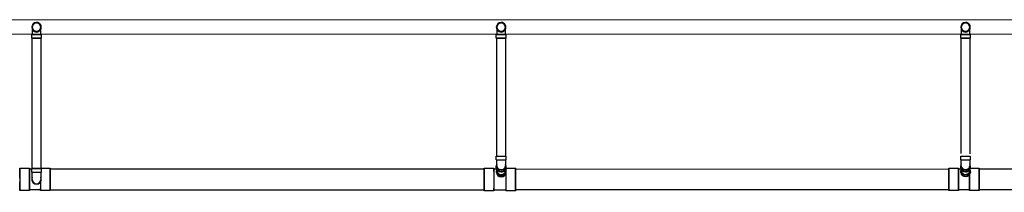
# Model space of a CAD drawing. Header units: inches. Extents: x -52 to 1181, y -619 to 642.
# Tile 2 of 13: x 367 to 774, y -203 to -132. Entities that reach past the tile are written whole.
import ezdxf

# ---------------------------------------------------------------- set-up
doc = ezdxf.new("R2010")
doc.units = ezdxf.units.IN
doc.header["$MEASUREMENT"] = 0
doc.layers.add('P-PIPE', color=3, linetype='Continuous')
doc.layers.add('S-FDTN_DRN', color=3, linetype='Continuous', lineweight=50)

# ---------------------------------------------------------------- blocks, each defined once
blk = doc.blocks.new('Bend - PVC - Sch 40 - DWV_USACE - Standard-1110594-00_SP_Foundation Drainage Plan-TO FDN_DOC-flat-4')
at = {"layer": 'P-PIPE'}
for p, q in [((1383.06, 209.21), (1383.06, 210.71)), ((1383.06, 210.71), (1387.02, 210.71)), ((1383.06, 209.21), (1387.02, 209.21)), ((1385.04, 210.71), (1385.04, 210.71)), ((1385.04, 210.71), (1385.04, 210.71)), ((1385.04, 209.21), (1385.04, 209.21)), ((1385.04, 209.21), (1385.04, 209.21)), ((1385.04, 209.21), (1385.04, 209.21)), ((1385.04, 209.21), (1385.04, 209.21)), ((1387.02, 210.71), (1387.02, 209.21)), ((1383.06, 205.92), (1383.06, 206.67)), ((1387.02, 206.67), (1387.02, 205.92))]:
    blk.add_line(p, q, dxfattribs=at)
at = {"layer": 'P-PIPE', "flags": 128}
for points in [[(1383.29, 206.67), (1383.29, 206.73), (1383.29, 206.8), (1383.29, 206.87), (1383.29, 206.94), (1383.29, 207.02), (1383.29, 207.09), (1383.29, 207.18), (1383.29, 207.26), (1383.29, 207.35), (1383.29, 207.44), (1383.29, 207.54), (1383.29, 207.64), (1383.29, 207.74), (1383.29, 207.84), (1383.29, 207.94), (1383.29, 208.05), (1383.29, 208.16), (1383.29, 208.27), (1383.29, 208.38), (1383.29, 208.49), (1383.29, 208.6), (1383.29, 208.72), (1383.29, 208.84), (1383.29, 208.95), (1383.29, 209.07), (1383.29, 209.19), (1383.29, 209.21)], [(1386.79, 209.21), (1386.79, 209.09), (1386.79, 208.97), (1386.79, 208.86), (1386.79, 208.74), (1386.79, 208.63), (1386.79, 208.51), (1386.79, 208.4), (1386.79, 208.29), (1386.79, 208.18), (1386.79, 208.07), (1386.79, 207.96), (1386.79, 207.86), (1386.79, 207.75), (1386.79, 207.65), (1386.79, 207.56), (1386.79, 207.46), (1386.79, 207.37), (1386.79, 207.28), (1386.79, 207.19), (1386.79, 207.11), (1386.79, 207.03), (1386.79, 206.95), (1386.79, 206.88), (1386.79, 206.81), (1386.79, 206.75), (1386.79, 206.68), (1386.79, 206.67)]]:
    blk.add_lwpolyline(points, dxfattribs=at)
at = {"layer": 'P-PIPE'}
for centre, major_axis, start_param, end_param in [((1385.04, 206.67), (-1.98, 0), -0.485836, 1.570796), ((1385.04, 205.92), (-1.98, 0), 0, 1.570796), ((1385.04, 206.67), (-1.75, 0), 0, 1.570796), ((1385.04, 206.67), (-1.98, 0), 1.570796, 3.611686), ((1385.04, 206.67), (-1.75, 0), 1.570796, 3.141593), ((1385.04, 205.92), (-1.98, 0), 1.570796, 3.362181)]:
    blk.add_ellipse(centre, major_axis=major_axis, ratio=0.866025, start_param=start_param, end_param=end_param, dxfattribs=at)
blk = doc.blocks.new('Bend - PVC - Sch 40 - DWV_USACE - Standard-V11-00_SP_Foundation Drainage Plan-TO FDN_DOC-flat-7')
at = {"layer": 'P-PIPE'}
for p, q in [((1001.15, 265.98), (1001.16, 265.98)), ((999.17, 259.43), (999.17, 260.93)), ((1001.15, 260.93), (999.17, 260.93)), ((999.17, 260.93), (1001.15, 260.93)), ((1001.16, 262.02), (1001.15, 262.02)), ((1001.15, 260.93), (1003.13, 260.93)), ((1003.13, 260.93), (1001.15, 260.93)), ((1001.15, 260.93), (1001.15, 260.93)), ((1001.15, 260.93), (1001.15, 260.93)), ((1002.9, 260.93), (1002.9, 261.06)), ((1003.13, 260.93), (1003.13, 259.43)), ((1001.15, 259.43), (999.17, 259.43)), ((999.17, 259.43), (1001.15, 259.43)), ((1001.15, 259.43), (1003.13, 259.43)), ((1003.13, 259.43), (1001.15, 259.43))]:
    blk.add_line(p, q, dxfattribs=at)
at = {"layer": 'P-PIPE', "flags": 128}
for points in [[(1001.15, 265.75), (1001.08, 265.75), (1001.01, 265.74), (1000.94, 265.73), (1000.87, 265.72), (1000.81, 265.71), (1000.74, 265.7), (1000.67, 265.68), (1000.6, 265.66), (1000.54, 265.64), (1000.47, 265.61), (1000.41, 265.58), (1000.34, 265.55), (1000.28, 265.52), (1000.22, 265.48), (1000.16, 265.44), (1000.11, 265.4), (1000.05, 265.36), (1000, 265.31), (999.95, 265.27), (999.9, 265.22), (999.85, 265.17), (999.8, 265.11), (999.76, 265.06), (999.72, 265), (999.68, 264.94), (999.64, 264.88), (999.61, 264.82), (999.58, 264.76), (999.55, 264.7), (999.52, 264.63), (999.5, 264.57), (999.48, 264.5), (999.46, 264.43), (999.44, 264.36), (999.43, 264.29), (999.42, 264.23), (999.41, 264.16), (999.41, 264.09), (999.4, 264.02), (999.4, 264)], [(1002.9, 264), (1002.9, 264.07), (1002.9, 264.14), (1002.89, 264.21), (1002.88, 264.28), (1002.87, 264.35), (1002.85, 264.41), (1002.83, 264.48), (1002.81, 264.55), (1002.79, 264.61), (1002.76, 264.68), (1002.74, 264.74), (1002.71, 264.81), (1002.67, 264.87), (1002.64, 264.93), (1002.6, 264.99), (1002.56, 265.04), (1002.51, 265.1), (1002.47, 265.15), (1002.42, 265.2), (1002.37, 265.25), (1002.32, 265.3), (1002.27, 265.35), (1002.21, 265.39), (1002.16, 265.43), (1002.1, 265.47), (1002.04, 265.51), (1001.98, 265.54), (1001.92, 265.57), (1001.85, 265.6), (1001.79, 265.63), (1001.72, 265.65), (1001.65, 265.67), (1001.59, 265.69), (1001.52, 265.71), (1001.45, 265.72), (1001.38, 265.73), (1001.31, 265.74), (1001.24, 265.75), (1001.17, 265.75), (1001.15, 265.75)], [(999.4, 264), (999.4, 263.93), (999.41, 263.86), (999.42, 263.79), (999.43, 263.72), (999.44, 263.65), (999.45, 263.58), (999.47, 263.51), (999.49, 263.45), (999.52, 263.38), (999.54, 263.32), (999.57, 263.25), (999.6, 263.19), (999.63, 263.13), (999.67, 263.07), (999.71, 263.01), (999.75, 262.95), (999.79, 262.9), (999.84, 262.84), (999.88, 262.79), (999.93, 262.74), (999.99, 262.69), (1000.04, 262.65), (1000.09, 262.61), (1000.15, 262.56), (1000.21, 262.52), (1000.27, 262.49), (1000.33, 262.45), (1000.39, 262.42), (1000.45, 262.39), (1000.52, 262.37), (1000.58, 262.34), (1000.65, 262.32), (1000.72, 262.3), (1000.79, 262.29), (1000.86, 262.27), (1000.92, 262.26), (1000.99, 262.25), (1001.06, 262.25), (1001.13, 262.25), (1001.15, 262.25)], [(999.4, 264), (999.4, 263.99), (999.4, 263.99), (999.4, 263.98), (999.4, 263.96), (999.4, 263.94), (999.4, 263.91), (999.4, 263.88), (999.4, 263.84), (999.4, 263.8), (999.4, 263.76), (999.4, 263.71), (999.4, 263.65), (999.4, 263.59), (999.4, 263.53), (999.4, 263.46), (999.4, 263.39), (999.4, 263.32), (999.4, 263.24), (999.4, 263.15), (999.4, 263.07), (999.4, 262.98), (999.4, 262.89), (999.4, 262.79), (999.4, 262.69), (999.4, 262.59), (999.4, 262.48), (999.4, 262.38), (999.4, 262.27), (999.4, 262.16), (999.4, 262.04), (999.4, 261.93), (999.4, 261.81), (999.4, 261.69), (999.4, 261.58), (999.4, 261.45), (999.4, 261.33), (999.4, 261.21), (999.4, 261.09)], [(999.4, 261.08), (999.4, 260.97), (999.4, 260.93)], [(1001.15, 262.25), (1001.22, 262.25), (1001.29, 262.25), (1001.36, 262.26), (1001.43, 262.27), (1001.5, 262.28), (1001.57, 262.3), (1001.64, 262.32), (1001.7, 262.34), (1001.77, 262.36), (1001.83, 262.39), (1001.9, 262.41), (1001.96, 262.45), (1002.02, 262.48), (1002.08, 262.51), (1002.14, 262.55), (1002.2, 262.59), (1002.25, 262.64), (1002.31, 262.68), (1002.36, 262.73), (1002.41, 262.78), (1002.46, 262.83), (1002.5, 262.88), (1002.55, 262.94), (1002.59, 262.99), (1002.63, 263.05), (1002.66, 263.11), (1002.7, 263.17), (1002.73, 263.23), (1002.76, 263.3), (1002.78, 263.36), (1002.81, 263.43), (1002.83, 263.5), (1002.85, 263.56), (1002.86, 263.63), (1002.88, 263.7), (1002.89, 263.77), (1002.9, 263.84), (1002.9, 263.91), (1002.9, 263.98), (1002.9, 264)], [(1002.9, 261.08), (1002.9, 261.18), (1002.9, 261.3), (1002.9, 261.42), (1002.9, 261.54), (1002.9, 261.66), (1002.9, 261.78), (1002.9, 261.9), (1002.9, 262.01), (1002.9, 262.13), (1002.9, 262.24), (1002.9, 262.35), (1002.9, 262.46), (1002.9, 262.56), (1002.9, 262.66), (1002.9, 262.76), (1002.9, 262.86), (1002.9, 262.95), (1002.9, 263.04), (1002.9, 263.13), (1002.9, 263.22), (1002.9, 263.3), (1002.9, 263.37), (1002.9, 263.44), (1002.9, 263.51), (1002.9, 263.58), (1002.9, 263.64), (1002.9, 263.69), (1002.9, 263.74), (1002.9, 263.79), (1002.9, 263.83), (1002.9, 263.87), (1002.9, 263.9), (1002.9, 263.93), (1002.9, 263.95), (1002.9, 263.97), (1002.9, 263.98), (1002.9, 263.99), (1002.9, 264), (1002.9, 264)]]:
    blk.add_lwpolyline(points, dxfattribs=at)
at = {"layer": 'P-PIPE'}
for centre, major_axis, start_param, end_param in [((1001.15, 264), (0, -1.98), 3.141593, 6.283185), ((1001.16, 264), (0, -1.98), 3.141593, 6.283185), ((1001.15, 264), (0, -1.75), 3.141593, 6.283185), ((1001.15, 264), (0, -1.98), 0, 3.141593), ((1001.15, 264), (0, -1.75), 0, 3.141593), ((1001.16, 264), (0, -1.98), 0, 3.141593)]:
    blk.add_ellipse(centre, major_axis=major_axis, ratio=0.999999, start_param=start_param, end_param=end_param, dxfattribs=at)
blk = doc.blocks.new('Bend - PVC - Sch 40 - DWV_USACE - Standard-V5-00_SP_Foundation Drainage Plan-TO FDN_DOC-flat-4')
at = {"layer": 'P-PIPE'}
for p, q in [((1191.13, 204.14), (1191.13, 205.64)), ((1191.13, 205.64), (1195.09, 205.64)), ((1191.13, 204.14), (1195.09, 204.14)), ((1193.11, 205.64), (1193.11, 205.64)), ((1193.11, 205.64), (1193.11, 205.64)), ((1193.11, 204.14), (1193.11, 204.14)), ((1193.11, 204.14), (1193.11, 204.14)), ((1193.11, 204.14), (1193.11, 204.14)), ((1193.11, 204.14), (1193.11, 204.14)), ((1195.09, 205.64), (1195.09, 204.14))]:
    blk.add_line(p, q, dxfattribs=at)
at = {"layer": 'P-PIPE', "flags": 128}
for points in [[(1191.36, 201.08), (1191.36, 201.08), (1191.36, 201.09), (1191.36, 201.1), (1191.36, 201.12), (1191.36, 201.14), (1191.36, 201.17), (1191.36, 201.2), (1191.36, 201.23), (1191.36, 201.27), (1191.36, 201.32), (1191.36, 201.37), (1191.36, 201.42), (1191.36, 201.48), (1191.36, 201.55), (1191.36, 201.61), (1191.36, 201.68), (1191.36, 201.76), (1191.36, 201.84), (1191.36, 201.92), (1191.36, 202.01), (1191.36, 202.1), (1191.36, 202.19), (1191.36, 202.28), (1191.36, 202.38), (1191.36, 202.49), (1191.36, 202.59), (1191.36, 202.7), (1191.36, 202.81), (1191.36, 202.92), (1191.36, 203.03), (1191.36, 203.15), (1191.36, 203.26), (1191.36, 203.38), (1191.36, 203.5), (1191.36, 203.62), (1191.36, 203.74), (1191.36, 203.86), (1191.36, 203.98), (1191.36, 204.11), (1191.36, 204.14)], [(1194.86, 204.14), (1194.86, 204.02), (1194.86, 203.9), (1194.86, 203.77), (1194.86, 203.65), (1194.86, 203.53), (1194.86, 203.41), (1194.86, 203.29), (1194.86, 203.18), (1194.86, 203.06), (1194.86, 202.95), (1194.86, 202.84), (1194.86, 202.73), (1194.86, 202.62), (1194.86, 202.51), (1194.86, 202.41), (1194.86, 202.31), (1194.86, 202.21), (1194.86, 202.12), (1194.86, 202.03), (1194.86, 201.94), (1194.86, 201.86), (1194.86, 201.78), (1194.86, 201.7), (1194.86, 201.63), (1194.86, 201.56), (1194.86, 201.5), (1194.86, 201.44), (1194.86, 201.38), (1194.86, 201.33), (1194.86, 201.29), (1194.86, 201.24), (1194.86, 201.21), (1194.86, 201.17), (1194.86, 201.15), (1194.86, 201.12), (1194.86, 201.1), (1194.86, 201.09), (1194.86, 201.08), (1194.86, 201.08), (1194.86, 201.08)]]:
    blk.add_lwpolyline(points, dxfattribs=at)
at = {"layer": 'P-PIPE'}
for radius, start, end in [(1.98, 152.1637, 27.8363), (1.98, 180, 0), (1.75, 180, 0)]:
    blk.add_arc((1193.11, 201.08), radius, start, end, dxfattribs=at)
blk = doc.blocks.new('Bend - PVC - Sch 40 - DWV_USACE - Standard-V11-00_SP_Foundation Drainage Plan-TO FDN_DOC-flat-9')
at = {"layer": 'P-PIPE'}
for p, q in [((1001.15, 265.98), (1001.16, 265.98)), ((999.17, 259.43), (999.17, 260.93)), ((1001.15, 260.93), (999.17, 260.93)), ((999.17, 260.93), (1001.15, 260.93)), ((1001.16, 262.02), (1001.15, 262.02)), ((1001.15, 260.93), (1003.13, 260.93)), ((1003.13, 260.93), (1001.15, 260.93)), ((1001.15, 260.93), (1001.15, 260.93)), ((1001.15, 260.93), (1001.15, 260.93)), ((1002.9, 260.93), (1002.9, 261.06)), ((1003.13, 260.93), (1003.13, 259.43)), ((1001.15, 259.43), (999.17, 259.43)), ((999.17, 259.43), (1001.15, 259.43)), ((1001.15, 259.43), (1003.13, 259.43)), ((1003.13, 259.43), (1001.15, 259.43))]:
    blk.add_line(p, q, dxfattribs=at)
at = {"layer": 'P-PIPE', "flags": 128}
for points in [[(1001.15, 265.75), (1001.08, 265.75), (1001.01, 265.74), (1000.94, 265.73), (1000.87, 265.72), (1000.81, 265.71), (1000.74, 265.7), (1000.67, 265.68), (1000.6, 265.66), (1000.54, 265.64), (1000.47, 265.61), (1000.41, 265.58), (1000.34, 265.55), (1000.28, 265.52), (1000.22, 265.48), (1000.16, 265.44), (1000.11, 265.4), (1000.05, 265.36), (1000, 265.31), (999.95, 265.27), (999.9, 265.22), (999.85, 265.17), (999.8, 265.11), (999.76, 265.06), (999.72, 265), (999.68, 264.94), (999.64, 264.88), (999.61, 264.82), (999.58, 264.76), (999.55, 264.7), (999.52, 264.63), (999.5, 264.57), (999.48, 264.5), (999.46, 264.43), (999.44, 264.36), (999.43, 264.29), (999.42, 264.23), (999.41, 264.16), (999.41, 264.09), (999.4, 264.02), (999.4, 264)], [(1002.9, 264), (1002.9, 264.07), (1002.9, 264.14), (1002.89, 264.21), (1002.88, 264.28), (1002.87, 264.35), (1002.85, 264.41), (1002.83, 264.48), (1002.81, 264.55), (1002.79, 264.61), (1002.76, 264.68), (1002.74, 264.74), (1002.71, 264.81), (1002.67, 264.87), (1002.64, 264.93), (1002.6, 264.99), (1002.56, 265.04), (1002.51, 265.1), (1002.47, 265.15), (1002.42, 265.2), (1002.37, 265.25), (1002.32, 265.3), (1002.27, 265.35), (1002.21, 265.39), (1002.16, 265.43), (1002.1, 265.47), (1002.04, 265.51), (1001.98, 265.54), (1001.92, 265.57), (1001.85, 265.6), (1001.79, 265.63), (1001.72, 265.65), (1001.65, 265.67), (1001.59, 265.69), (1001.52, 265.71), (1001.45, 265.72), (1001.38, 265.73), (1001.31, 265.74), (1001.24, 265.75), (1001.17, 265.75), (1001.15, 265.75)], [(999.4, 264), (999.4, 263.93), (999.41, 263.86), (999.42, 263.79), (999.43, 263.72), (999.44, 263.65), (999.45, 263.58), (999.47, 263.51), (999.49, 263.45), (999.52, 263.38), (999.54, 263.32), (999.57, 263.25), (999.6, 263.19), (999.63, 263.13), (999.67, 263.07), (999.71, 263.01), (999.75, 262.95), (999.79, 262.9), (999.84, 262.84), (999.88, 262.79), (999.93, 262.74), (999.99, 262.69), (1000.04, 262.65), (1000.09, 262.61), (1000.15, 262.56), (1000.21, 262.52), (1000.27, 262.49), (1000.33, 262.45), (1000.39, 262.42), (1000.45, 262.39), (1000.52, 262.37), (1000.58, 262.34), (1000.65, 262.32), (1000.72, 262.3), (1000.79, 262.29), (1000.86, 262.27), (1000.92, 262.26), (1000.99, 262.25), (1001.06, 262.25), (1001.13, 262.25), (1001.15, 262.25)], [(999.4, 264), (999.4, 263.99), (999.4, 263.99), (999.4, 263.98), (999.4, 263.96), (999.4, 263.94), (999.4, 263.91), (999.4, 263.88), (999.4, 263.84), (999.4, 263.8), (999.4, 263.76), (999.4, 263.71), (999.4, 263.65), (999.4, 263.59), (999.4, 263.53), (999.4, 263.46), (999.4, 263.39), (999.4, 263.32), (999.4, 263.24), (999.4, 263.15), (999.4, 263.07), (999.4, 262.98), (999.4, 262.89), (999.4, 262.79), (999.4, 262.69), (999.4, 262.59), (999.4, 262.48), (999.4, 262.38), (999.4, 262.27), (999.4, 262.16), (999.4, 262.04), (999.4, 261.93), (999.4, 261.81), (999.4, 261.69), (999.4, 261.58), (999.4, 261.45), (999.4, 261.33), (999.4, 261.21), (999.4, 261.09)], [(999.4, 261.08), (999.4, 260.97), (999.4, 260.93)], [(1001.15, 262.25), (1001.22, 262.25), (1001.29, 262.25), (1001.36, 262.26), (1001.43, 262.27), (1001.5, 262.28), (1001.57, 262.3), (1001.64, 262.32), (1001.7, 262.34), (1001.77, 262.36), (1001.83, 262.39), (1001.9, 262.41), (1001.96, 262.45), (1002.02, 262.48), (1002.08, 262.51), (1002.14, 262.55), (1002.2, 262.59), (1002.25, 262.64), (1002.31, 262.68), (1002.36, 262.73), (1002.41, 262.78), (1002.46, 262.83), (1002.5, 262.88), (1002.55, 262.94), (1002.59, 262.99), (1002.63, 263.05), (1002.66, 263.11), (1002.7, 263.17), (1002.73, 263.23), (1002.76, 263.3), (1002.78, 263.36), (1002.81, 263.43), (1002.83, 263.5), (1002.85, 263.56), (1002.86, 263.63), (1002.88, 263.7), (1002.89, 263.77), (1002.9, 263.84), (1002.9, 263.91), (1002.9, 263.98), (1002.9, 264)], [(1002.9, 261.08), (1002.9, 261.18), (1002.9, 261.3), (1002.9, 261.42), (1002.9, 261.54), (1002.9, 261.66), (1002.9, 261.78), (1002.9, 261.9), (1002.9, 262.01), (1002.9, 262.13), (1002.9, 262.24), (1002.9, 262.35), (1002.9, 262.46), (1002.9, 262.56), (1002.9, 262.66), (1002.9, 262.76), (1002.9, 262.86), (1002.9, 262.95), (1002.9, 263.04), (1002.9, 263.13), (1002.9, 263.22), (1002.9, 263.3), (1002.9, 263.37), (1002.9, 263.44), (1002.9, 263.51), (1002.9, 263.58), (1002.9, 263.64), (1002.9, 263.69), (1002.9, 263.74), (1002.9, 263.79), (1002.9, 263.83), (1002.9, 263.87), (1002.9, 263.9), (1002.9, 263.93), (1002.9, 263.95), (1002.9, 263.97), (1002.9, 263.98), (1002.9, 263.99), (1002.9, 264), (1002.9, 264)]]:
    blk.add_lwpolyline(points, dxfattribs=at)
at = {"layer": 'P-PIPE'}
for centre, major_axis, start_param, end_param in [((1001.15, 264), (0, -1.98), 3.141593, 6.283185), ((1001.16, 264), (0, -1.98), 3.141593, 6.283185), ((1001.15, 264), (0, -1.75), 3.141593, 6.283185), ((1001.15, 264), (0, -1.98), 0, 3.141593), ((1001.15, 264), (0, -1.75), 0, 3.141593), ((1001.16, 264), (0, -1.98), 0, 3.141593)]:
    blk.add_ellipse(centre, major_axis=major_axis, ratio=0.999999, start_param=start_param, end_param=end_param, dxfattribs=at)
blk = doc.blocks.new('Bend - PVC - Sch 40 - DWV_USACE - Standard-V11-00_SP_Foundation Drainage Plan-TO FDN_DOC-flat-10')
at = {"layer": 'P-PIPE'}
for p, q in [((1001.15, 265.98), (1001.16, 265.98)), ((999.17, 259.43), (999.17, 260.93)), ((1001.15, 260.93), (999.17, 260.93)), ((999.17, 260.93), (1001.15, 260.93)), ((1001.16, 262.02), (1001.15, 262.02)), ((1001.15, 260.93), (1003.13, 260.93)), ((1003.13, 260.93), (1001.15, 260.93)), ((1001.15, 260.93), (1001.15, 260.93)), ((1001.15, 260.93), (1001.15, 260.93)), ((1002.9, 260.93), (1002.9, 261.06)), ((1003.13, 260.93), (1003.13, 259.43)), ((1001.15, 259.43), (999.17, 259.43)), ((999.17, 259.43), (1001.15, 259.43)), ((1001.15, 259.43), (1003.13, 259.43)), ((1003.13, 259.43), (1001.15, 259.43))]:
    blk.add_line(p, q, dxfattribs=at)
at = {"layer": 'P-PIPE', "flags": 128}
for points in [[(1001.15, 265.75), (1001.08, 265.75), (1001.01, 265.74), (1000.94, 265.73), (1000.87, 265.72), (1000.81, 265.71), (1000.74, 265.7), (1000.67, 265.68), (1000.6, 265.66), (1000.54, 265.64), (1000.47, 265.61), (1000.41, 265.58), (1000.34, 265.55), (1000.28, 265.52), (1000.22, 265.48), (1000.16, 265.44), (1000.11, 265.4), (1000.05, 265.36), (1000, 265.31), (999.95, 265.27), (999.9, 265.22), (999.85, 265.17), (999.8, 265.11), (999.76, 265.06), (999.72, 265), (999.68, 264.94), (999.64, 264.88), (999.61, 264.82), (999.58, 264.76), (999.55, 264.7), (999.52, 264.63), (999.5, 264.57), (999.48, 264.5), (999.46, 264.43), (999.44, 264.36), (999.43, 264.29), (999.42, 264.23), (999.41, 264.16), (999.41, 264.09), (999.4, 264.02), (999.4, 264)], [(1002.9, 264), (1002.9, 264.07), (1002.9, 264.14), (1002.89, 264.21), (1002.88, 264.28), (1002.87, 264.35), (1002.85, 264.41), (1002.83, 264.48), (1002.81, 264.55), (1002.79, 264.61), (1002.76, 264.68), (1002.74, 264.74), (1002.71, 264.81), (1002.67, 264.87), (1002.64, 264.93), (1002.6, 264.99), (1002.56, 265.04), (1002.51, 265.1), (1002.47, 265.15), (1002.42, 265.2), (1002.37, 265.25), (1002.32, 265.3), (1002.27, 265.35), (1002.21, 265.39), (1002.16, 265.43), (1002.1, 265.47), (1002.04, 265.51), (1001.98, 265.54), (1001.92, 265.57), (1001.85, 265.6), (1001.79, 265.63), (1001.72, 265.65), (1001.65, 265.67), (1001.59, 265.69), (1001.52, 265.71), (1001.45, 265.72), (1001.38, 265.73), (1001.31, 265.74), (1001.24, 265.75), (1001.17, 265.75), (1001.15, 265.75)], [(999.4, 264), (999.4, 263.93), (999.41, 263.86), (999.42, 263.79), (999.43, 263.72), (999.44, 263.65), (999.45, 263.58), (999.47, 263.51), (999.49, 263.45), (999.52, 263.38), (999.54, 263.32), (999.57, 263.25), (999.6, 263.19), (999.63, 263.13), (999.67, 263.07), (999.71, 263.01), (999.75, 262.95), (999.79, 262.9), (999.84, 262.84), (999.88, 262.79), (999.93, 262.74), (999.99, 262.69), (1000.04, 262.65), (1000.09, 262.61), (1000.15, 262.56), (1000.21, 262.52), (1000.27, 262.49), (1000.33, 262.45), (1000.39, 262.42), (1000.45, 262.39), (1000.52, 262.37), (1000.58, 262.34), (1000.65, 262.32), (1000.72, 262.3), (1000.79, 262.29), (1000.86, 262.27), (1000.92, 262.26), (1000.99, 262.25), (1001.06, 262.25), (1001.13, 262.25), (1001.15, 262.25)], [(999.4, 264), (999.4, 263.99), (999.4, 263.99), (999.4, 263.98), (999.4, 263.96), (999.4, 263.94), (999.4, 263.91), (999.4, 263.88), (999.4, 263.84), (999.4, 263.8), (999.4, 263.76), (999.4, 263.71), (999.4, 263.65), (999.4, 263.59), (999.4, 263.53), (999.4, 263.46), (999.4, 263.39), (999.4, 263.32), (999.4, 263.24), (999.4, 263.15), (999.4, 263.07), (999.4, 262.98), (999.4, 262.89), (999.4, 262.79), (999.4, 262.69), (999.4, 262.59), (999.4, 262.48), (999.4, 262.38), (999.4, 262.27), (999.4, 262.16), (999.4, 262.04), (999.4, 261.93), (999.4, 261.81), (999.4, 261.69), (999.4, 261.58), (999.4, 261.45), (999.4, 261.33), (999.4, 261.21), (999.4, 261.09)], [(999.4, 261.08), (999.4, 260.97), (999.4, 260.93)], [(1001.15, 262.25), (1001.22, 262.25), (1001.29, 262.25), (1001.36, 262.26), (1001.43, 262.27), (1001.5, 262.28), (1001.57, 262.3), (1001.64, 262.32), (1001.7, 262.34), (1001.77, 262.36), (1001.83, 262.39), (1001.9, 262.41), (1001.96, 262.45), (1002.02, 262.48), (1002.08, 262.51), (1002.14, 262.55), (1002.2, 262.59), (1002.25, 262.64), (1002.31, 262.68), (1002.36, 262.73), (1002.41, 262.78), (1002.46, 262.83), (1002.5, 262.88), (1002.55, 262.94), (1002.59, 262.99), (1002.63, 263.05), (1002.66, 263.11), (1002.7, 263.17), (1002.73, 263.23), (1002.76, 263.3), (1002.78, 263.36), (1002.81, 263.43), (1002.83, 263.5), (1002.85, 263.56), (1002.86, 263.63), (1002.88, 263.7), (1002.89, 263.77), (1002.9, 263.84), (1002.9, 263.91), (1002.9, 263.98), (1002.9, 264)], [(1002.9, 261.08), (1002.9, 261.18), (1002.9, 261.3), (1002.9, 261.42), (1002.9, 261.54), (1002.9, 261.66), (1002.9, 261.78), (1002.9, 261.9), (1002.9, 262.01), (1002.9, 262.13), (1002.9, 262.24), (1002.9, 262.35), (1002.9, 262.46), (1002.9, 262.56), (1002.9, 262.66), (1002.9, 262.76), (1002.9, 262.86), (1002.9, 262.95), (1002.9, 263.04), (1002.9, 263.13), (1002.9, 263.22), (1002.9, 263.3), (1002.9, 263.37), (1002.9, 263.44), (1002.9, 263.51), (1002.9, 263.58), (1002.9, 263.64), (1002.9, 263.69), (1002.9, 263.74), (1002.9, 263.79), (1002.9, 263.83), (1002.9, 263.87), (1002.9, 263.9), (1002.9, 263.93), (1002.9, 263.95), (1002.9, 263.97), (1002.9, 263.98), (1002.9, 263.99), (1002.9, 264), (1002.9, 264)]]:
    blk.add_lwpolyline(points, dxfattribs=at)
at = {"layer": 'P-PIPE'}
for centre, major_axis, start_param, end_param in [((1001.15, 264), (0, -1.98), 3.141593, 6.283185), ((1001.16, 264), (0, -1.98), 3.141593, 6.283185), ((1001.15, 264), (0, -1.75), 3.141593, 6.283185), ((1001.15, 264), (0, -1.98), 0, 3.141593), ((1001.15, 264), (0, -1.75), 0, 3.141593), ((1001.16, 264), (0, -1.98), 0, 3.141593)]:
    blk.add_ellipse(centre, major_axis=major_axis, ratio=0.999999, start_param=start_param, end_param=end_param, dxfattribs=at)
blk = doc.blocks.new('Bend - PVC - Sch 40 - DWV_USACE - Standard-1110594-00_SP_Foundation Drainage Plan-TO FDN_DOC-flat-5')
at = {"layer": 'P-PIPE'}
for p, q in [((1383.06, 209.21), (1383.06, 210.71)), ((1383.06, 210.71), (1387.02, 210.71)), ((1383.06, 209.21), (1387.02, 209.21)), ((1385.04, 210.71), (1385.04, 210.71)), ((1385.04, 210.71), (1385.04, 210.71)), ((1385.04, 209.21), (1385.04, 209.21)), ((1385.04, 209.21), (1385.04, 209.21)), ((1385.04, 209.21), (1385.04, 209.21)), ((1385.04, 209.21), (1385.04, 209.21)), ((1387.02, 210.71), (1387.02, 209.21)), ((1383.06, 205.92), (1383.06, 206.67)), ((1387.02, 206.67), (1387.02, 205.92))]:
    blk.add_line(p, q, dxfattribs=at)
at = {"layer": 'P-PIPE', "flags": 128}
for points in [[(1383.29, 206.67), (1383.29, 206.73), (1383.29, 206.8), (1383.29, 206.87), (1383.29, 206.94), (1383.29, 207.02), (1383.29, 207.09), (1383.29, 207.18), (1383.29, 207.26), (1383.29, 207.35), (1383.29, 207.44), (1383.29, 207.54), (1383.29, 207.64), (1383.29, 207.74), (1383.29, 207.84), (1383.29, 207.94), (1383.29, 208.05), (1383.29, 208.16), (1383.29, 208.27), (1383.29, 208.38), (1383.29, 208.49), (1383.29, 208.6), (1383.29, 208.72), (1383.29, 208.84), (1383.29, 208.95), (1383.29, 209.07), (1383.29, 209.19), (1383.29, 209.21)], [(1386.79, 209.21), (1386.79, 209.09), (1386.79, 208.97), (1386.79, 208.86), (1386.79, 208.74), (1386.79, 208.63), (1386.79, 208.51), (1386.79, 208.4), (1386.79, 208.29), (1386.79, 208.18), (1386.79, 208.07), (1386.79, 207.96), (1386.79, 207.86), (1386.79, 207.75), (1386.79, 207.65), (1386.79, 207.56), (1386.79, 207.46), (1386.79, 207.37), (1386.79, 207.28), (1386.79, 207.19), (1386.79, 207.11), (1386.79, 207.03), (1386.79, 206.95), (1386.79, 206.88), (1386.79, 206.81), (1386.79, 206.75), (1386.79, 206.68), (1386.79, 206.67)]]:
    blk.add_lwpolyline(points, dxfattribs=at)
at = {"layer": 'P-PIPE'}
for centre, major_axis, start_param, end_param in [((1385.04, 206.67), (-1.98, 0), -0.485836, 1.570796), ((1385.04, 205.92), (-1.98, 0), 0, 1.570796), ((1385.04, 206.67), (-1.75, 0), 0, 1.570796), ((1385.04, 206.67), (-1.98, 0), 1.570796, 3.611686), ((1385.04, 206.67), (-1.75, 0), 1.570796, 3.141593), ((1385.04, 205.92), (-1.98, 0), 1.570796, 3.362181)]:
    blk.add_ellipse(centre, major_axis=major_axis, ratio=0.866025, start_param=start_param, end_param=end_param, dxfattribs=at)

msp = doc.modelspace()

# ---------------------------------------------------------------- linework, layer by layer
at = {"layer": 'P-PIPE'}
for p, q in [((372.31, -193.28), (372.31, -139.64)), ((372.31, -139.64), (374.06, -139.64)), ((374.06, -139.64), (372.31, -139.64)), ((374.06, -139.64), (375.81, -139.64)), ((375.81, -139.64), (374.06, -139.64)), ((375.81, -139.64), (375.81, -193.28)), ((564.35, -139.64), (566.1, -139.64)), ((566.1, -139.64), (564.35, -139.64)), ((564.36, -188.26), (564.36, -139.64)), ((566.1, -139.64), (567.85, -139.64)), ((567.85, -139.64), (566.1, -139.64)), ((567.86, -139.64), (567.86, -188.26)), ((756.31, -187.16), (756.31, -139.64)), ((756.31, -139.64), (758.06, -139.64)), ((758.06, -139.64), (756.31, -139.64)), ((758.06, -139.64), (759.81, -139.64)), ((759.81, -139.64), (758.06, -139.64)), ((759.81, -139.64), (759.81, -187.25)), ((367.19, -193.2), (371.17, -193.2)), ((371.17, -193.5), (372.09, -193.5)), ((374.07, -193.28), (372.32, -193.28)), ((372.32, -193.28), (374.07, -193.28)), ((375.82, -193.28), (374.07, -193.28)), ((374.07, -193.28), (375.82, -193.28)), ((375.82, -193.2), (379.72, -193.2)), ((559.11, -193.57), (379.74, -193.57)), ((559.15, -193.26), (563.13, -193.25)), ((563.15, -193.54), (564.21, -193.54)), ((564.14, -195.02), (564.13, -194.31)), ((564.36, -194.27), (564.36, -193.84)), ((567.86, -193.84), (567.86, -194.26)), ((568.08, -194.25), (568.1, -195.02)), ((568.13, -193.25), (572.1, -193.25)), ((572.06, -193.57), (751.17, -193.51)), ((751.18, -193.2), (755.16, -193.2)), ((755.16, -193.5), (756.1, -193.5)), ((756.1, -194.98), (756.08, -194.26)), ((756.31, -194.23), (756.31, -193.79)), ((759.81, -193.79), (759.81, -194.22)), ((760.04, -194.2), (760.06, -194.98)), ((760.18, -193.2), (763.71, -193.2)), ((763.72, -193.53), (885, -193.53)), ((371.17, -202.47), (367.19, -202.47)), ((375.75, -202.18), (371.17, -202.18)), ((374.08, -199.82), (374.07, -199.82)), ((374.08, -199.59), (374.08, -199.59)), ((375.75, -202.47), (375.75, -202.18)), ((379.72, -202.47), (375.75, -202.47)), ((379.74, -202.2), (559.11, -202.2)), ((563.13, -202.52), (559.16, -202.52)), ((568.13, -202.23), (563.13, -202.23)), ((572.11, -202.52), (568.13, -202.52)), ((751.17, -202.13), (572.07, -202.2)), ((755.16, -202.47), (751.18, -202.47)), ((759.73, -202.18), (755.16, -202.18)), ((763.71, -202.47), (759.73, -202.47)), ((885, -202.15), (763.72, -202.15))]:
    msp.add_line(p, q, dxfattribs=at)
for centre, start, end in [((374.07, -135), 90, 270), ((374.07, -135), 270, 90), ((566.11, -135), 90, 270), ((566.11, -135), 270, 90), ((758.07, -135), 90, 270), ((758.07, -135), 270, 90)]:
    msp.add_arc(centre, 1.75, start, end, dxfattribs=at)
for centre, major_axis, ratio, start_param, end_param in [((367.19, -197.84), (0, 4.63), 0.010416, -1.570796, 1.570796), ((367.19, -197.84), (0, -4.31), 0.010399, 3.141593, 4.712389), ((367.19, -197.84), (0, -4.31), 0.010399, 1.570796, 3.141593), ((371.17, -197.84), (0, 4.63), 0.010416, -1.570796, 1.570796), ((371.17, -197.84), (0, 4.34), 0.010416, -1.570796, 1.570796), ((379.72, -197.84), (0, 4.63), 0.010416, -1.570796, 1.570796), ((379.72, -197.84), (0, 4.31), 0.010416, 0, 1.570796), ((379.72, -197.84), (0, -4.31), 0.010416, 1.570796, 3.141593), ((559.11, -197.88), (0, -4.31), 0.010416, 3.141593, 4.712389), ((559.15, -197.89), (0, 4.63), 0.010234, 0.78537, 3.141564), ((559.11, -197.88), (0, -4.31), 0.010416, 1.570796, 3.141593), ((559.15, -197.89), (0, 4.63), 0.010234, 0, 0.78537), ((559.15, -197.89), (0, 4.63), 0.010234, -2.356223, -0.000028), ((563.13, -197.89), (0, 4.63), 0.010234, 0.78537, 3.141564), ((563.13, -197.89), (0, 4.34), 0.010234, 0.78537, 3.141564), ((563.13, -197.89), (0, 4.63), 0.010234, 0, 0.78537), ((563.13, -197.89), (0, 4.34), 0.010234, 0, 0.78537), ((563.13, -197.89), (0, 4.63), 0.010234, -2.356223, -0.000028), ((563.13, -197.89), (0, 4.34), 0.010234, -2.356223, -0.000028), ((566.11, -194.27), (-1.98, -0.04), 0.865978, -0.387048, 3.492187), ((566.12, -195.02), (-1.98, -0.04), 0.865978, -0.02083, 3.120762), ((566.11, -193.04), (-1.75, 0), 0.866025, 0.034298, 1.570796), ((566.11, -194.27), (-1.75, 0), 0.866025, 0, 1.570796), ((566.12, -195.02), (-1.75, -0.03), 0.865978, 0.034183, 3.107409), ((566.11, -193.04), (-1.75, 0), 0.866025, 1.570796, 3.141593), ((566.11, -194.27), (-1.75, 0), 0.866025, 1.570796, 3.141593), ((568.13, -197.89), (0, 4.63), 0.010234, 0.78537, 3.141564), ((568.13, -197.89), (0, 4.34), 0.010234, 0.78537, 3.141564), ((568.13, -197.89), (0, 4.63), 0.010234, 0, 0.78537), ((568.13, -197.89), (0, 4.34), 0.010234, 0, 0.78537), ((568.13, -197.89), (0, 4.63), 0.010234, -2.356223, -0.000028), ((568.13, -197.89), (0, 4.34), 0.010234, -2.356223, -0.000028), ((572.07, -197.88), (0, 4.31), 0.010271, 0, 1.570796), ((572.11, -197.88), (0, 4.63), 0.010234, 0.78537, 3.141564), ((572.07, -197.88), (0, 4.31), 0.010271, -1.570796, 0), ((572.11, -197.88), (0, 4.63), 0.010234, 0, 0.78537), ((572.11, -197.88), (0, 4.63), 0.010234, -2.356223, -0.000028), ((751.18, -197.84), (0, -4.31), 0.010416, 3.141593, 4.712389), ((751.18, -197.84), (0, -4.63), 0.010416, 1.047198, 4.18879), ((751.18, -197.84), (0, -4.31), 0.010416, 1.570796, 3.141593), ((755.16, -197.84), (0, -4.63), 0.010416, 1.047198, 4.18879), ((755.16, -197.84), (0, -4.34), 0.010416, 1.047198, 4.18879), ((758.06, -194.23), (-1.98, -0.04), 0.865978, -0.387048, 3.492187), ((758.08, -194.98), (-1.98, -0.04), 0.865978, -0.02083, 3.120762), ((758.06, -192.99), (-1.75, 0), 0.866025, 0, 1.570796), ((758.06, -194.23), (-1.75, 0), 0.866025, 0, 1.570796), ((758.08, -194.98), (-1.75, -0.03), 0.865978, 0.034183, 3.107409), ((758.06, -192.99), (-1.75, 0), 0.866025, 1.570796, 3.141593), ((758.06, -194.23), (-1.75, 0), 0.866025, 1.570796, 3.141593), ((763.71, -197.84), (0, -4.63), 0.010416, 1.047198, 4.18879), ((763.71, -197.84), (0, -4.31), 0.010416, 3.141593, 4.712389), ((763.71, -197.84), (0, 4.31), 0.010416, -1.570796, 0), ((367.19, -197.84), (0, -4.31), 0.010399, -1.570796, 0), ((367.19, -197.84), (0, 4.63), 0.010416, 1.570796, 4.712389), ((367.19, -197.84), (0, -4.31), 0.010399, 0, 1.570796), ((371.17, -197.84), (0, 4.63), 0.010416, 1.570796, 4.712389), ((371.17, -197.84), (0, -4.34), 0.010416, -1.570796, 1.570796), ((375.75, -197.84), (0, -4.34), 0.010416, -1.311421, 1.345), ((379.72, -197.84), (0, 4.31), 0.010416, 1.570796, 3.141593), ((379.72, -197.84), (0, 4.63), 0.010416, 1.570796, 4.712389), ((379.72, -197.84), (0, -4.31), 0.010416, 0, 1.570796), ((559.11, -197.88), (0, -4.31), 0.010416, -1.570796, 0), ((559.11, -197.88), (0, -4.31), 0.010416, 0, 1.570796), ((572.07, -197.88), (0, 4.31), 0.010271, 1.570796, 3.141593), ((572.07, -197.88), (0, 4.31), 0.010271, 3.141593, 4.712389), ((751.18, -197.84), (0, -4.63), 0.010416, -2.094395, 1.047198), ((751.18, -197.84), (0, -4.31), 0.010416, -1.570796, 0), ((751.18, -197.84), (0, -4.31), 0.010416, 0, 1.570796), ((755.16, -197.84), (0, -4.63), 0.010416, -2.094395, 1.047198), ((755.16, -197.84), (0, -4.34), 0.010416, -2.094395, 1.047198), ((759.73, -197.84), (0, -4.34), 0.010416, -2.018472, 1.047198), ((759.73, -197.84), (0, -4.63), 0.010416, -1.987164, 1.047198), ((759.73, -197.84), (0, -4.34), 0.010416, 1.047198, 2.046214), ((759.73, -197.84), (0, -4.63), 0.010416, 1.047198, 2.014917), ((763.71, -197.84), (0, -4.63), 0.010416, -2.094395, 1.047198), ((763.71, -197.84), (0, -4.31), 0.010416, -1.570796, 0), ((763.71, -197.84), (0, 4.31), 0.010416, 3.141593, 4.712389), ((559.15, -197.89), (0, 4.63), 0.010234, 3.141593, 3.926962), ((563.13, -197.89), (0, 4.34), 0.010234, 3.141593, 3.926962), ((563.13, -197.89), (0, 4.63), 0.010234, 3.141593, 3.926962), ((568.13, -197.89), (0, 4.34), 0.010234, 3.141593, 3.926962), ((568.13, -197.89), (0, 4.63), 0.010234, 3.141593, 3.926962), ((572.11, -197.88), (0, 4.63), 0.010234, 3.141593, 3.926962)]:
    msp.add_ellipse(centre, major_axis=major_axis, ratio=ratio, start_param=start_param, end_param=end_param, dxfattribs=at)
at = {"layer": 'S-FDTN_DRN', "linetype": 'Continuous', "lineweight": 0}
msp.add_lwpolyline([(102, -132), (1038, -132), (1038, -138), (102, -138)], close=True, dxfattribs=at)

# ---------------------------------------------------------------- block references
for name, p in [('Bend - PVC - Sch 40 - DWV_USACE - Standard-V11-00_SP_Foundation Drainage Plan-TO FDN_DOC-flat-7', (-627.09, -399.08)), ('Bend - PVC - Sch 40 - DWV_USACE - Standard-V11-00_SP_Foundation Drainage Plan-TO FDN_DOC-flat-10', (-435.05, -399.08)), ('Bend - PVC - Sch 40 - DWV_USACE - Standard-V11-00_SP_Foundation Drainage Plan-TO FDN_DOC-flat-9', (-243.09, -399.08)), ('Bend - PVC - Sch 40 - DWV_USACE - Standard-1110594-00_SP_Foundation Drainage Plan-TO FDN_DOC-flat-5', (-818.94, -398.96)), ('Bend - PVC - Sch 40 - DWV_USACE - Standard-1110594-00_SP_Foundation Drainage Plan-TO FDN_DOC-flat-4', (-626.98, -398.92)), ('Bend - PVC - Sch 40 - DWV_USACE - Standard-V5-00_SP_Foundation Drainage Plan-TO FDN_DOC-flat-4', (-819.04, -398.92))]:
    msp.add_blockref(name, p)

doc.saveas('drawing.dxf')
